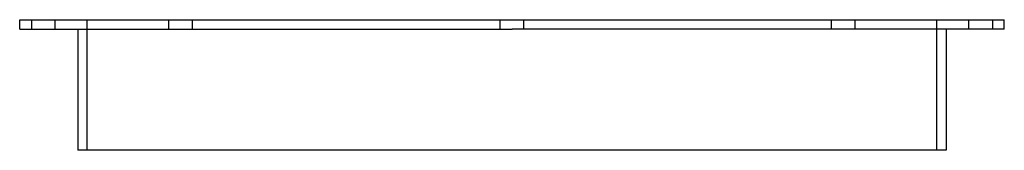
# Model space of a CAD drawing. Header units: millimetres. Extents: x -208 to 208, y -55 to 0.
import ezdxf

# ---------------------------------------------------------------- set-up
doc = ezdxf.new("R2010")
doc.units = ezdxf.units.MM
doc.layers.add('HIDDEN', color=7, linetype='Continuous')
doc.layers.add('THICK', color=7, linetype='Continuous')

msp = doc.modelspace()

# ---------------------------------------------------------------- linework, layer by layer
at = {"layer": 'HIDDEN'}
for p, q in [((-202.5, 0), (-202.5, -4)), ((-192.5, -4), (-192.5, 0)), ((-179, -55), (-179, 0)), ((-144.65, -4), (-144.65, 0)), ((-144.65, -4), (-144.65, 0)), ((-134.65, -4), (-134.65, 0)), ((-134.65, -4), (-134.65, 0)), ((-5, -4), (-5, 0)), ((-5, -4), (-5, 0)), ((5, -4), (5, 0)), ((5, -4), (5, 0)), ((134.65, -4), (134.65, 0)), ((134.65, -4), (134.65, 0)), ((144.65, -4), (144.65, 0)), ((144.65, -4), (144.65, 0)), ((179, -55), (179, 0)), ((192.5, -4), (192.5, 0)), ((202.5, 0), (202.5, -4))]:
    msp.add_line(p, q, dxfattribs=at)
at = {"layer": 'THICK'}
for p, q in [((-207.5, 0), (0, 0)), ((-207.5, -4), (-207.5, 0)), ((0, 0), (207.5, 0)), ((-207.5, -4), (0, -4)), ((-183, -4), (-183, -55)), ((207.5, -4), (0, -4)), ((183, -4), (183, -55)), ((207.5, -4), (207.5, 0)), ((0, -55), (-183, -55)), ((183, -55), (0, -55))]:
    msp.add_line(p, q, dxfattribs=at)

doc.saveas('drawing.dxf')
